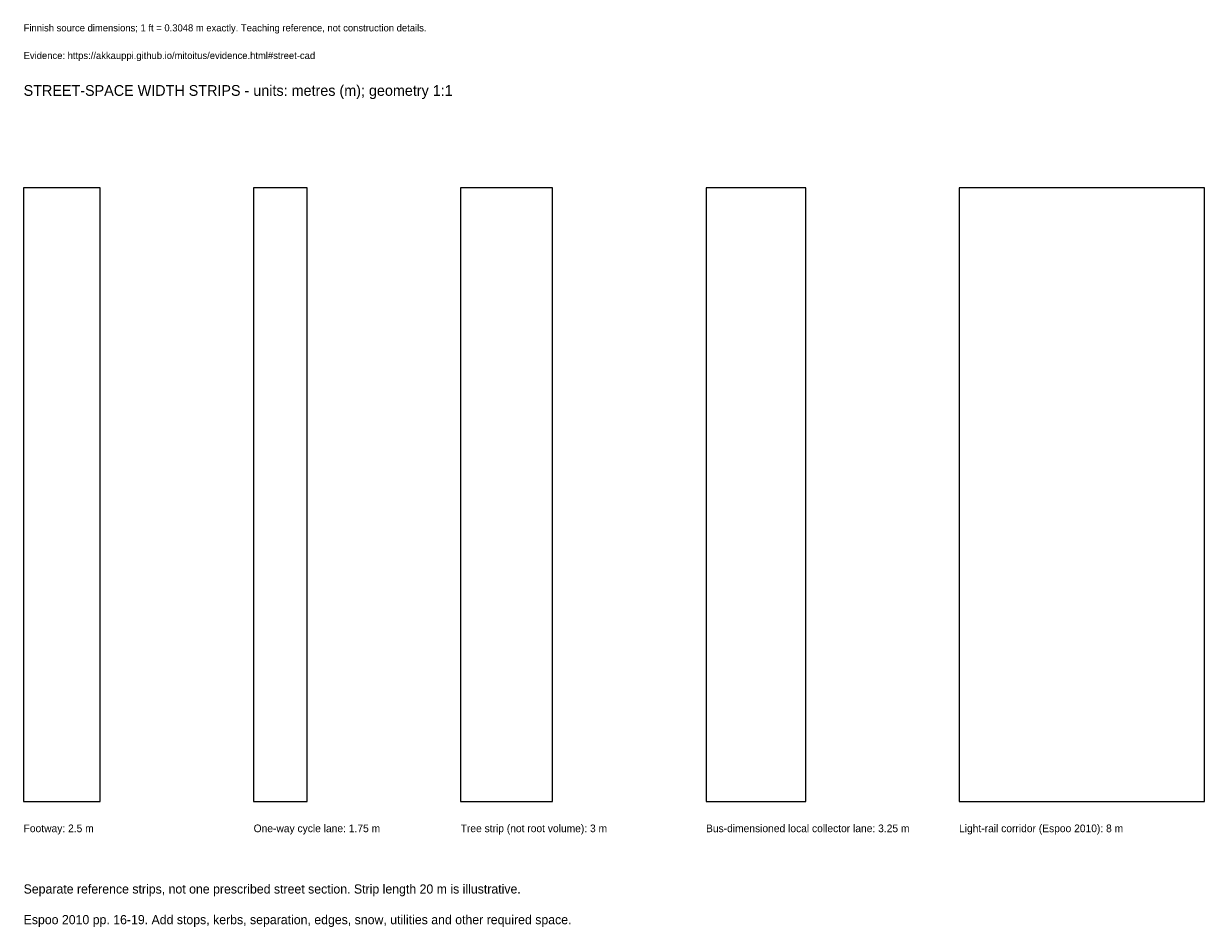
# Model space of a CAD drawing. Header units: metres. Extents: x 0 to 38.5, y -4.1 to 25.4.
import ezdxf

# ---------------------------------------------------------------- set-up
doc = ezdxf.new("R2010")
doc.units = ezdxf.units.M
doc.layers.add('ANNOTATION', color=7, linetype='Continuous')
doc.layers.add('REFERENCE', color=7, linetype='Continuous')

msp = doc.modelspace()

# ---------------------------------------------------------------- linework, layer by layer
at = {"layer": 'REFERENCE'}
for p, q in [((2.5, 20), (0, 20)), ((0, 20), (0, 0)), ((2.5, 0), (2.5, 20)), ((9.25, 20), (7.5, 20)), ((7.5, 20), (7.5, 0)), ((9.25, 0), (9.25, 20)), ((17.25, 20), (14.25, 20)), ((14.25, 20), (14.25, 0)), ((17.25, 0), (17.25, 20)), ((25.5, 20), (22.25, 20)), ((22.25, 20), (22.25, 0)), ((25.5, 0), (25.5, 20)), ((38.5, 20), (30.5, 20)), ((30.5, 20), (30.5, 0)), ((38.5, 0), (38.5, 20)), ((0, 0), (2.5, 0)), ((7.5, 0), (9.25, 0)), ((14.25, 0), (17.25, 0)), ((22.25, 0), (25.5, 0)), ((30.5, 0), (38.5, 0))]:
    msp.add_line(p, q, dxfattribs=at)

# ---------------------------------------------------------------- texts
at = {"layer": 'ANNOTATION'}
for s, height, p in [('Finnish source dimensions; 1 ft = 0.3048 m exactly. Teaching reference, not construction details.', 0.23, (0, 25.1)), ('Evidence: https://akkauppi.github.io/mitoitus/evidence.html#street-cad', 0.23, (0, 24.2)), ('STREET-SPACE WIDTH STRIPS - units: metres (m); geometry 1:1', 0.35, (0, 23)), ('Footway: 2.5 m', 0.25, (0, -1)), ('One-way cycle lane: 1.75 m', 0.25, (7.5, -1)), ('Tree strip (not root volume): 3 m', 0.25, (14.25, -1)), ('Bus-dimensioned local collector lane: 3.25 m', 0.25, (22.25, -1)), ('Light-rail corridor (Espoo 2010): 8 m', 0.25, (30.5, -1)), ('Separate reference strips, not one prescribed street section. Strip length 20 m is illustrative.', 0.3, (0, -3)), ('Espoo 2010 pp. 16-19. Add stops, kerbs, separation, edges, snow, utilities and other required space.', 0.3, (0, -4))]:
    msp.add_text(s, height=height, dxfattribs=at).set_placement(p)

doc.saveas('drawing.dxf')
